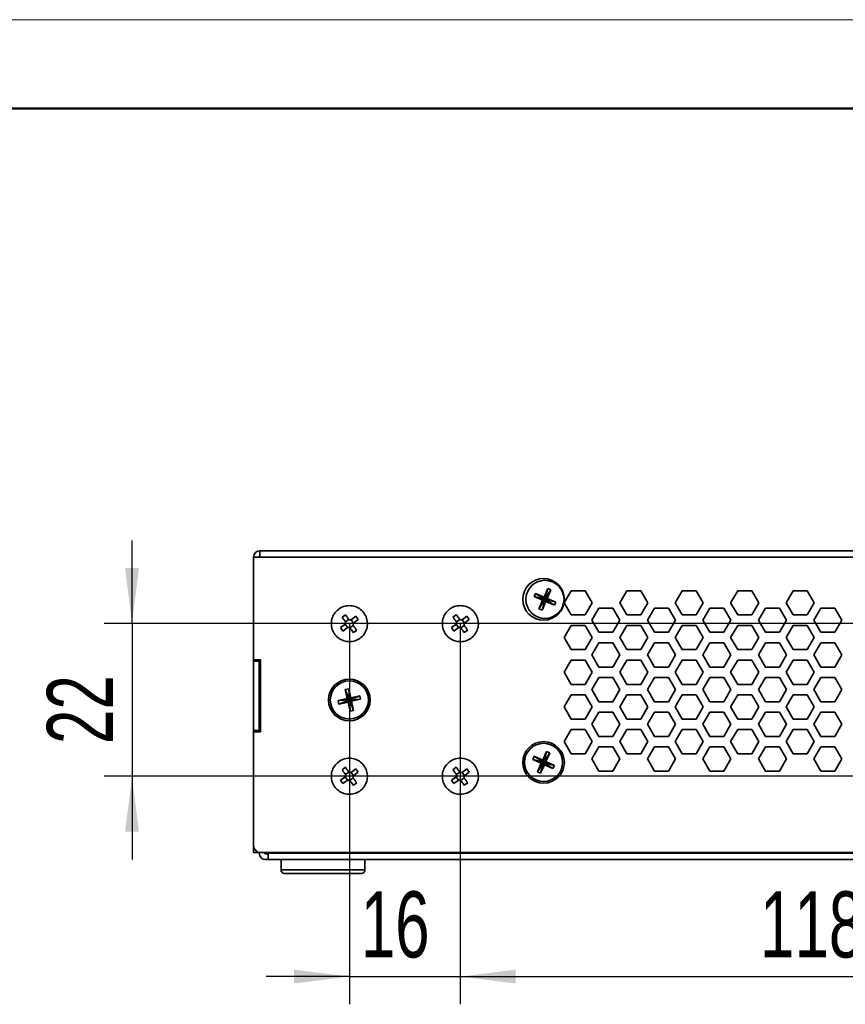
# Model space of a CAD drawing. Header units: millimetres. Extents: x 0 to 420, y 0 to 297.
# Tile 112 of 119: x 233 to 293, y 226 to 297. Entities that reach past the tile are written whole.
import ezdxf

# ---------------------------------------------------------------- set-up
doc = ezdxf.new("R2010")
doc.units = ezdxf.units.MM
doc.layers.add('标注层', color=150, linetype='Continuous')
doc.styles.add('SLDTEXTSTYLE2', font='TXT', dxfattribs={"width": 0.7})
doc.dimstyles.new('SLDDIMSTYLE0', dxfattribs={"dimtxt": 5.457031, "dimasz": 4, "dimexe": 0, "dimexo": 0.0625, "dimgap": 1.364258, "dimtad": 2, "dimlfac": 2, "dimrnd": 1e-09, "dimzin": 12, "dimdsep": 46, "dimtxsty": 'SLDTEXTSTYLE2', "dimsah": 1, "dimcen": 0.09, "dimadec": 0, "dimazin": 3, "dimtfac": 1, "dimtdec": 3, "dimtmove": 0, "dimatfit": 0, "dimfxl": 1, "dimfrac": 2, "dimtolj": 1, "dimtzin": 12, "dimarcsym": 0})
doc.dimstyles.new('SLDDIMSTYLE1', dxfattribs={"dimtxt": 5.457031, "dimasz": 4, "dimexe": 0, "dimexo": 0.0625, "dimgap": 1.364258, "dimtad": 2, "dimlfac": 2, "dimrnd": 1e-09, "dimzin": 12, "dimdsep": 46, "dimtxsty": 'SLDTEXTSTYLE2', "dimsah": 1, "dimcen": 0.09, "dimadec": 0, "dimazin": 3, "dimtfac": 1, "dimtdec": 3, "dimtofl": 0, "dimtmove": 0, "dimatfit": 3, "dimfxl": 1, "dimfrac": 2, "dimtolj": 1, "dimtzin": 12, "dimarcsym": 0})

# ---------------------------------------------------------------- blocks, each defined once
blk = doc.blocks.new('_D_9')
at = {"layer": '标注层'}
for p, q in [((257.031, 253.865), (257.031, 226.428)), ((265.031, 253.865), (265.031, 226.428)), ((257.031, 228.428), (251.031, 228.428)), ((257.031, 228.428), (265.031, 228.428)), ((265.031, 228.428), (271.031, 228.428))]:
    blk.add_line(p, q, dxfattribs=at)
for points in [[(257.031, 228.428), (253.031, 228.928), (253.031, 227.928)], [(265.031, 228.428), (269.031, 227.928), (269.031, 228.928)]]:
    blk.add_solid(points, dxfattribs=at)
at = {"layer": '标注层', "insert": (257.856, 234.568), "char_height": 4.7625, "attachment_point": 1, "style": 'SLDTEXTSTYLE2'}
blk.add_mtext('16', dxfattribs=at)
blk = doc.blocks.new('_D_11')
at = {"layer": '标注层'}
for p, q in [((241.363, 253.865), (241.363, 259.865)), ((330.131, 253.865), (239.363, 253.865)), ((241.363, 253.865), (241.363, 242.865)), ((330.131, 242.865), (239.363, 242.865)), ((241.363, 242.865), (241.363, 236.865))]:
    blk.add_line(p, q, dxfattribs=at)
for points in [[(241.363, 253.865), (241.863, 257.865), (240.863, 257.865)], [(241.363, 242.865), (240.863, 238.865), (241.863, 238.865)]]:
    blk.add_solid(points, dxfattribs=at)
at = {"layer": '标注层', "insert": (235.224, 245.19), "char_height": 4.7625, "attachment_point": 1, "rotation": 90, "style": 'SLDTEXTSTYLE2'}
blk.add_mtext('22', dxfattribs=at)
blk = doc.blocks.new('_D_12')
at = {"layer": '标注层'}
for p, q in [((265.031, 242.865), (265.031, 226.428)), ((324.131, 242.865), (324.131, 226.428)), ((265.031, 228.428), (324.131, 228.428))]:
    blk.add_line(p, q, dxfattribs=at)
for points in [[(265.031, 228.428), (269.031, 227.928), (269.031, 228.928)], [(324.131, 228.428), (320.131, 228.928), (320.131, 227.928)]]:
    blk.add_solid(points, dxfattribs=at)
at = {"layer": '标注层', "insert": (286.644, 234.568), "char_height": 4.7625, "attachment_point": 1, "style": 'SLDTEXTSTYLE2'}
blk.add_mtext('118.2', dxfattribs=at)

msp = doc.modelspace()

# ---------------------------------------------------------------- linework, layer by layer
at = {"color": 7, "linetype": 'Continuous', "lineweight": 18}
msp.add_line((-0.0005, 297.3966), (419.993, 297.3966), dxfattribs=at)
at = {"color": 7, "linetype": 'Continuous', "lineweight": 50}
msp.add_line((23.9959, 290.9894), (413.9959, 290.9894), dxfattribs=at)
at = {"color": 7, "linetype": 'Continuous', "lineweight": 35}
for p, q in [((250.5812, 259.115), (250.5812, 258.665)), ((250.5812, 259.115), (333.6312, 259.115)), ((250.1312, 258.665), (250.1312, 251.265)), ((250.5812, 258.665), (250.1312, 258.665)), ((333.6312, 258.665), (250.5812, 258.665)), ((271.3297, 256.3999), (271.0651, 255.7789)), ((271.3297, 256.3999), (271.1312, 255.615)), ((271.5597, 256.302), (271.1312, 255.615)), ((271.2951, 255.681), (271.5597, 256.302)), ((271.5597, 256.302), (271.3297, 256.3999)), ((273.026, 256.24), (272.5208, 255.365)), ((274.0363, 256.24), (273.026, 256.24)), ((274.5415, 255.365), (274.0363, 256.24)), ((277.026, 256.24), (276.5208, 255.365)), ((278.0363, 256.24), (277.026, 256.24)), ((278.5415, 255.365), (278.0363, 256.24)), ((281.026, 256.24), (280.5208, 255.365)), ((282.0363, 256.24), (281.026, 256.24)), ((282.5415, 255.365), (282.0363, 256.24)), ((285.026, 256.24), (284.5208, 255.365)), ((286.0363, 256.24), (285.026, 256.24)), ((286.5415, 255.365), (286.0363, 256.24)), ((289.026, 256.24), (288.5208, 255.365)), ((290.0363, 256.24), (289.026, 256.24)), ((290.5415, 255.365), (290.0363, 256.24)), ((270.4441, 256.0435), (270.3462, 255.8135)), ((270.3462, 255.8135), (270.9672, 255.5489)), ((270.3462, 255.8135), (271.1312, 255.615)), ((271.0651, 255.7789), (270.4441, 256.0435)), ((270.4441, 256.0435), (271.1312, 255.615)), ((270.7026, 254.9279), (271.1312, 255.615)), ((270.9672, 255.5489), (270.7026, 254.9279)), ((270.9326, 254.83), (271.1312, 255.615)), ((270.9672, 255.5489), (271.1312, 255.615)), ((271.1312, 255.615), (271.0651, 255.7789)), ((271.2951, 255.681), (271.1312, 255.615)), ((271.1312, 255.615), (271.1972, 255.451)), ((271.9161, 255.4164), (271.1312, 255.615)), ((271.8182, 255.1864), (271.1312, 255.615)), ((271.9161, 255.4164), (271.2951, 255.681)), ((270.7026, 254.9279), (270.9326, 254.83)), ((270.9326, 254.83), (271.1972, 255.451)), ((271.1972, 255.451), (271.8182, 255.1864)), ((271.8182, 255.1864), (271.9161, 255.4164)), ((272.5208, 255.365), (273.026, 254.49)), ((274.0363, 254.49), (274.5415, 255.365)), ((275.026, 254.99), (274.5208, 254.115)), ((276.0363, 254.99), (275.026, 254.99)), ((276.5415, 254.115), (276.0363, 254.99)), ((276.5208, 255.365), (277.026, 254.49)), ((278.0363, 254.49), (278.5415, 255.365)), ((279.026, 254.99), (278.5208, 254.115)), ((280.0363, 254.99), (279.026, 254.99)), ((280.5415, 254.115), (280.0363, 254.99)), ((280.5208, 255.365), (281.026, 254.49)), ((282.0363, 254.49), (282.5415, 255.365)), ((283.026, 254.99), (282.5208, 254.115)), ((284.0363, 254.99), (283.026, 254.99)), ((284.5415, 254.115), (284.0363, 254.99)), ((284.5208, 255.365), (285.026, 254.49)), ((286.0363, 254.49), (286.5415, 255.365)), ((287.026, 254.99), (286.5208, 254.115)), ((288.0363, 254.99), (287.026, 254.99)), ((288.5415, 254.115), (288.0363, 254.99)), ((288.5208, 255.365), (289.026, 254.49)), ((290.0363, 254.49), (290.5415, 255.365)), ((291.026, 254.99), (290.5208, 254.115)), ((292.0363, 254.99), (291.026, 254.99)), ((292.5415, 254.115), (292.0363, 254.99)), ((256.7431, 254.5108), (256.5012, 254.3332)), ((256.7501, 253.9874), (256.9985, 254.1698)), ((257.1536, 254.1461), (257.336, 253.8976)), ((257.1842, 254.1634), (257.4994, 254.3949)), ((257.677, 254.153), (257.3617, 253.9216)), ((257.677, 254.153), (257.4994, 254.3949)), ((264.7431, 254.5108), (264.5012, 254.3332)), ((264.7501, 253.9874), (264.9985, 254.1698)), ((265.1536, 254.1461), (265.336, 253.8976)), ((265.1842, 254.1634), (265.4994, 254.3949)), ((265.677, 254.153), (265.3617, 253.9216)), ((265.677, 254.153), (265.4994, 254.3949)), ((273.026, 254.49), (274.0363, 254.49)), ((274.5208, 254.115), (275.026, 253.24)), ((276.0363, 253.24), (276.5415, 254.115)), ((277.026, 254.49), (278.0363, 254.49)), ((278.5208, 254.115), (279.026, 253.24)), ((280.0363, 253.24), (280.5415, 254.115)), ((281.026, 254.49), (282.0363, 254.49)), ((282.5208, 254.115), (283.026, 253.24)), ((284.0363, 253.24), (284.5415, 254.115)), ((285.026, 254.49), (286.0363, 254.49)), ((286.5208, 254.115), (287.026, 253.24)), ((288.0363, 253.24), (288.5415, 254.115)), ((289.026, 254.49), (290.0363, 254.49)), ((290.5208, 254.115), (291.026, 253.24)), ((292.0363, 253.24), (292.5415, 254.115)), ((256.3854, 253.5769), (256.7006, 253.8083)), ((256.3854, 253.5769), (256.5629, 253.335)), ((256.8781, 253.5665), (256.5629, 253.335)), ((256.9088, 253.5839), (256.7263, 253.8323)), ((257.3123, 253.7426), (257.0638, 253.5601)), ((257.3192, 253.2192), (257.5611, 253.3967)), ((264.3854, 253.5769), (264.7006, 253.8083)), ((264.3854, 253.5769), (264.5629, 253.335)), ((264.8781, 253.5665), (264.5629, 253.335)), ((264.9088, 253.5839), (264.7263, 253.8323)), ((265.3122, 253.7426), (265.0638, 253.5601)), ((265.3193, 253.2192), (265.5611, 253.3967)), ((273.026, 253.74), (272.5208, 252.865)), ((274.0363, 253.74), (273.026, 253.74)), ((274.5415, 252.865), (274.0363, 253.74)), ((277.026, 253.74), (276.5208, 252.865)), ((278.0363, 253.74), (277.026, 253.74)), ((278.5415, 252.865), (278.0363, 253.74)), ((281.026, 253.74), (280.5208, 252.865)), ((282.0363, 253.74), (281.026, 253.74)), ((282.5415, 252.865), (282.0363, 253.74)), ((285.026, 253.74), (284.5208, 252.865)), ((286.0363, 253.74), (285.026, 253.74)), ((286.5415, 252.865), (286.0363, 253.74)), ((289.026, 253.74), (288.5208, 252.865)), ((290.0363, 253.74), (289.026, 253.74)), ((290.5415, 252.865), (290.0363, 253.74)), ((272.5208, 252.865), (273.026, 251.99)), ((274.0363, 251.99), (274.5415, 252.865)), ((275.026, 253.24), (276.0363, 253.24)), ((276.5208, 252.865), (277.026, 251.99)), ((278.0363, 251.99), (278.5415, 252.865)), ((279.026, 253.24), (280.0363, 253.24)), ((280.5208, 252.865), (281.026, 251.99)), ((282.0363, 251.99), (282.5415, 252.865)), ((283.026, 253.24), (284.0363, 253.24)), ((284.5208, 252.865), (285.026, 251.99)), ((286.0363, 251.99), (286.5415, 252.865)), ((287.026, 253.24), (288.0363, 253.24)), ((288.5208, 252.865), (289.026, 251.99)), ((290.0363, 251.99), (290.5415, 252.865)), ((291.026, 253.24), (292.0363, 253.24)), ((273.026, 251.99), (274.0363, 251.99)), ((275.026, 252.49), (274.5208, 251.615)), ((276.0363, 252.49), (275.026, 252.49)), ((276.5415, 251.615), (276.0363, 252.49)), ((277.026, 251.99), (278.0363, 251.99)), ((279.026, 252.49), (278.5208, 251.615)), ((280.0363, 252.49), (279.026, 252.49)), ((280.5415, 251.615), (280.0363, 252.49)), ((281.026, 251.99), (282.0363, 251.99)), ((283.026, 252.49), (282.5208, 251.615)), ((284.0363, 252.49), (283.026, 252.49)), ((284.5415, 251.615), (284.0363, 252.49)), ((285.026, 251.99), (286.0363, 251.99)), ((287.026, 252.49), (286.5208, 251.615)), ((288.0363, 252.49), (287.026, 252.49)), ((288.5415, 251.615), (288.0363, 252.49)), ((289.026, 251.99), (290.0363, 251.99)), ((291.026, 252.49), (290.5208, 251.615)), ((292.0363, 252.49), (291.026, 252.49)), ((292.5415, 251.615), (292.0363, 252.49)), ((250.1312, 251.265), (250.6312, 251.265)), ((250.1312, 251.165), (250.1312, 251.265)), ((250.5312, 251.165), (250.5312, 251.265)), ((250.6312, 251.265), (250.6312, 246.065)), ((273.026, 251.24), (272.5208, 250.365)), ((274.0363, 251.24), (273.026, 251.24)), ((274.5415, 250.365), (274.0363, 251.24)), ((274.5208, 251.615), (275.026, 250.74)), ((276.0363, 250.74), (276.5415, 251.615)), ((277.026, 251.24), (276.5208, 250.365)), ((278.0363, 251.24), (277.026, 251.24)), ((278.5415, 250.365), (278.0363, 251.24)), ((278.5208, 251.615), (279.026, 250.74)), ((280.0363, 250.74), (280.5415, 251.615)), ((281.026, 251.24), (280.5208, 250.365)), ((282.0363, 251.24), (281.026, 251.24)), ((282.5415, 250.365), (282.0363, 251.24)), ((282.5208, 251.615), (283.026, 250.74)), ((284.0363, 250.74), (284.5415, 251.615)), ((285.026, 251.24), (284.5208, 250.365)), ((286.0363, 251.24), (285.026, 251.24)), ((286.5415, 250.365), (286.0363, 251.24)), ((286.5208, 251.615), (287.026, 250.74)), ((288.0363, 250.74), (288.5415, 251.615)), ((289.026, 251.24), (288.5208, 250.365)), ((290.0363, 251.24), (289.026, 251.24)), ((290.5415, 250.365), (290.0363, 251.24)), ((290.5208, 251.615), (291.026, 250.74)), ((292.0363, 250.74), (292.5415, 251.615)), ((250.1312, 251.165), (250.5312, 251.165)), ((250.1312, 246.165), (250.1312, 251.165)), ((250.5312, 251.165), (250.5312, 246.165)), ((275.026, 250.74), (276.0363, 250.74)), ((279.026, 250.74), (280.0363, 250.74)), ((283.026, 250.74), (284.0363, 250.74)), ((287.026, 250.74), (288.0363, 250.74)), ((291.026, 250.74), (292.0363, 250.74)), ((272.5208, 250.365), (273.026, 249.49)), ((274.0363, 249.49), (274.5415, 250.365)), ((275.026, 249.99), (274.5208, 249.115)), ((276.0363, 249.99), (275.026, 249.99)), ((276.5415, 249.115), (276.0363, 249.99)), ((276.5208, 250.365), (277.026, 249.49)), ((278.0363, 249.49), (278.5415, 250.365)), ((279.026, 249.99), (278.5208, 249.115)), ((280.0363, 249.99), (279.026, 249.99)), ((280.5415, 249.115), (280.0363, 249.99)), ((280.5208, 250.365), (281.026, 249.49)), ((282.0363, 249.49), (282.5415, 250.365)), ((283.026, 249.99), (282.5208, 249.115)), ((284.0363, 249.99), (283.026, 249.99)), ((284.5415, 249.115), (284.0363, 249.99)), ((284.5208, 250.365), (285.026, 249.49)), ((286.0363, 249.49), (286.5415, 250.365)), ((287.026, 249.99), (286.5208, 249.115)), ((288.0363, 249.99), (287.026, 249.99)), ((288.5415, 249.115), (288.0363, 249.99)), ((288.5208, 250.365), (289.026, 249.49)), ((290.0363, 249.49), (290.5415, 250.365)), ((291.026, 249.99), (290.5208, 249.115)), ((292.0363, 249.99), (291.026, 249.99)), ((292.5415, 249.115), (292.0363, 249.99)), ((256.9836, 249.1733), (256.7393, 249.1202)), ((256.7393, 249.1202), (256.8825, 248.4606)), ((256.7393, 249.1202), (257.0312, 248.365)), ((257.1268, 248.5136), (256.9836, 249.1733)), ((256.9836, 249.1733), (257.0312, 248.365)), ((273.026, 249.49), (274.0363, 249.49)), ((274.5208, 249.115), (275.026, 248.24)), ((276.0363, 248.24), (276.5415, 249.115)), ((277.026, 249.49), (278.0363, 249.49)), ((278.5208, 249.115), (279.026, 248.24)), ((280.0363, 248.24), (280.5415, 249.115)), ((281.026, 249.49), (282.0363, 249.49)), ((282.5208, 249.115), (283.026, 248.24)), ((284.0363, 248.24), (284.5415, 249.115)), ((285.026, 249.49), (286.0363, 249.49)), ((286.5208, 249.115), (287.026, 248.24)), ((288.0363, 248.24), (288.5415, 249.115)), ((289.026, 249.49), (290.0363, 249.49)), ((290.5208, 249.115), (291.026, 248.24)), ((292.0363, 248.24), (292.5415, 249.115)), ((256.8825, 248.4606), (256.2228, 248.3174)), ((256.8825, 248.4606), (257.0312, 248.365)), ((257.7864, 248.6568), (257.0312, 248.365)), ((257.0312, 248.365), (257.1268, 248.5136)), ((257.8395, 248.4125), (257.0312, 248.365)), ((257.7864, 248.6568), (257.1268, 248.5136)), ((257.1798, 248.2693), (257.8395, 248.4125)), ((257.8395, 248.4125), (257.7864, 248.6568)), ((273.026, 248.74), (272.5208, 247.865)), ((274.0363, 248.74), (273.026, 248.74)), ((274.5415, 247.865), (274.0363, 248.74)), ((277.026, 248.74), (276.5208, 247.865)), ((278.0363, 248.74), (277.026, 248.74)), ((278.5415, 247.865), (278.0363, 248.74)), ((281.026, 248.74), (280.5208, 247.865)), ((282.0363, 248.74), (281.026, 248.74)), ((282.5415, 247.865), (282.0363, 248.74)), ((285.026, 248.74), (284.5208, 247.865)), ((286.0363, 248.74), (285.026, 248.74)), ((286.5415, 247.865), (286.0363, 248.74)), ((289.026, 248.74), (288.5208, 247.865)), ((290.0363, 248.74), (289.026, 248.74)), ((290.5415, 247.865), (290.0363, 248.74)), ((256.2228, 248.3174), (257.0312, 248.365)), ((256.2228, 248.3174), (256.2759, 248.0731)), ((256.2759, 248.0731), (257.0312, 248.365)), ((256.2759, 248.0731), (256.9355, 248.2163)), ((257.0312, 248.365), (256.9355, 248.2163)), ((256.9355, 248.2163), (257.0787, 247.5566)), ((257.323, 247.6097), (257.0312, 248.365)), ((257.1798, 248.2693), (257.0312, 248.365)), ((257.0787, 247.5566), (257.0312, 248.365)), ((257.323, 247.6097), (257.1798, 248.2693)), ((272.5208, 247.865), (273.026, 246.99)), ((274.0363, 246.99), (274.5415, 247.865)), ((275.026, 248.24), (276.0363, 248.24)), ((276.5208, 247.865), (277.026, 246.99)), ((278.0363, 246.99), (278.5415, 247.865)), ((279.026, 248.24), (280.0363, 248.24)), ((280.5208, 247.865), (281.026, 246.99)), ((282.0363, 246.99), (282.5415, 247.865)), ((283.026, 248.24), (284.0363, 248.24)), ((284.5208, 247.865), (285.026, 246.99)), ((286.0363, 246.99), (286.5415, 247.865)), ((287.026, 248.24), (288.0363, 248.24)), ((288.5208, 247.865), (289.026, 246.99)), ((290.0363, 246.99), (290.5415, 247.865)), ((291.026, 248.24), (292.0363, 248.24)), ((257.0787, 247.5566), (257.323, 247.6097)), ((273.026, 246.99), (274.0363, 246.99)), ((275.026, 247.49), (274.5208, 246.615)), ((276.0363, 247.49), (275.026, 247.49)), ((276.5415, 246.615), (276.0363, 247.49)), ((277.026, 246.99), (278.0363, 246.99)), ((279.026, 247.49), (278.5208, 246.615)), ((280.0363, 247.49), (279.026, 247.49)), ((280.5415, 246.615), (280.0363, 247.49)), ((281.026, 246.99), (282.0363, 246.99)), ((283.026, 247.49), (282.5208, 246.615)), ((284.0363, 247.49), (283.026, 247.49)), ((284.5415, 246.615), (284.0363, 247.49)), ((285.026, 246.99), (286.0363, 246.99)), ((287.026, 247.49), (286.5208, 246.615)), ((288.0363, 247.49), (287.026, 247.49)), ((288.5415, 246.615), (288.0363, 247.49)), ((289.026, 246.99), (290.0363, 246.99)), ((291.026, 247.49), (290.5208, 246.615)), ((292.0363, 247.49), (291.026, 247.49)), ((292.5415, 246.615), (292.0363, 247.49)), ((274.5208, 246.615), (275.026, 245.74)), ((276.0363, 245.74), (276.5415, 246.615)), ((278.5208, 246.615), (279.026, 245.74)), ((280.0363, 245.74), (280.5415, 246.615)), ((282.5208, 246.615), (283.026, 245.74)), ((284.0363, 245.74), (284.5415, 246.615)), ((286.5208, 246.615), (287.026, 245.74)), ((288.0363, 245.74), (288.5415, 246.615)), ((290.5208, 246.615), (291.026, 245.74)), ((292.0363, 245.74), (292.5415, 246.615)), ((250.5312, 246.165), (250.1312, 246.165)), ((250.1312, 246.065), (250.1312, 246.165)), ((250.1312, 246.065), (250.1312, 237.865)), ((250.6312, 246.065), (250.1312, 246.065)), ((250.5312, 246.065), (250.5312, 246.165)), ((273.026, 246.24), (272.5208, 245.365)), ((274.0363, 246.24), (273.026, 246.24)), ((274.5415, 245.365), (274.0363, 246.24)), ((275.026, 245.74), (276.0363, 245.74)), ((277.026, 246.24), (276.5208, 245.365)), ((278.0363, 246.24), (277.026, 246.24)), ((278.5415, 245.365), (278.0363, 246.24)), ((279.026, 245.74), (280.0363, 245.74)), ((281.026, 246.24), (280.5208, 245.365)), ((282.0363, 246.24), (281.026, 246.24)), ((282.5415, 245.365), (282.0363, 246.24)), ((283.026, 245.74), (284.0363, 245.74)), ((285.026, 246.24), (284.5208, 245.365)), ((286.0363, 246.24), (285.026, 246.24)), ((286.5415, 245.365), (286.0363, 246.24)), ((287.026, 245.74), (288.0363, 245.74)), ((289.026, 246.24), (288.5208, 245.365)), ((290.0363, 246.24), (289.026, 246.24)), ((290.5415, 245.365), (290.0363, 246.24)), ((291.026, 245.74), (292.0363, 245.74)), ((272.5208, 245.365), (273.026, 244.49)), ((274.0363, 244.49), (274.5415, 245.365)), ((275.026, 244.99), (274.5208, 244.115)), ((276.0363, 244.99), (275.026, 244.99)), ((276.5415, 244.115), (276.0363, 244.99)), ((276.5208, 245.365), (277.026, 244.49)), ((278.0363, 244.49), (278.5415, 245.365)), ((279.026, 244.99), (278.5208, 244.115)), ((280.0363, 244.99), (279.026, 244.99)), ((280.5415, 244.115), (280.0363, 244.99)), ((280.5208, 245.365), (281.026, 244.49)), ((282.0363, 244.49), (282.5415, 245.365)), ((283.026, 244.99), (282.5208, 244.115)), ((284.0363, 244.99), (283.026, 244.99)), ((284.5415, 244.115), (284.0363, 244.99)), ((284.5208, 245.365), (285.026, 244.49)), ((286.0363, 244.49), (286.5415, 245.365)), ((287.026, 244.99), (286.5208, 244.115)), ((288.0363, 244.99), (287.026, 244.99)), ((288.5415, 244.115), (288.0363, 244.99)), ((288.5208, 245.365), (289.026, 244.49)), ((290.0363, 244.49), (290.5415, 245.365)), ((291.026, 244.99), (290.5208, 244.115)), ((292.0363, 244.99), (291.026, 244.99)), ((292.5415, 244.115), (292.0363, 244.99)), ((270.353, 244.3074), (270.2504, 244.0794)), ((270.9685, 244.0303), (270.353, 244.3074)), ((270.353, 244.3074), (271.0312, 243.865)), ((271.2456, 244.6457), (270.9685, 244.0303)), ((271.2456, 244.6457), (271.0312, 243.865)), ((271.4736, 244.5431), (271.0312, 243.865)), ((271.1965, 243.9276), (271.4736, 244.5431)), ((271.4736, 244.5431), (271.2456, 244.6457)), ((273.026, 244.49), (274.0363, 244.49)), ((277.026, 244.49), (278.0363, 244.49)), ((281.026, 244.49), (282.0363, 244.49)), ((285.026, 244.49), (286.0363, 244.49)), ((289.026, 244.49), (290.0363, 244.49)), ((256.7431, 243.5108), (256.5012, 243.3332)), ((264.7431, 243.5108), (264.5012, 243.3332)), ((270.2504, 244.0794), (270.8659, 243.8023)), ((270.2504, 244.0794), (271.0312, 243.865)), ((270.5887, 243.1868), (271.0312, 243.865)), ((270.8659, 243.8023), (270.5887, 243.1868)), ((270.8167, 243.0842), (271.0312, 243.865)), ((270.8167, 243.0842), (271.0938, 243.6997)), ((270.8659, 243.8023), (271.0312, 243.865)), ((271.0312, 243.865), (270.9685, 244.0303)), ((271.1965, 243.9276), (271.0312, 243.865)), ((271.0312, 243.865), (271.0938, 243.6997)), ((271.8119, 243.6505), (271.0312, 243.865)), ((271.7093, 243.4226), (271.0312, 243.865)), ((271.0938, 243.6997), (271.7093, 243.4226)), ((271.8119, 243.6505), (271.1965, 243.9276)), ((271.7093, 243.4226), (271.8119, 243.6505)), ((274.5208, 244.115), (275.026, 243.24)), ((276.0363, 243.24), (276.5415, 244.115)), ((278.5208, 244.115), (279.026, 243.24)), ((280.0363, 243.24), (280.5415, 244.115)), ((282.5208, 244.115), (283.026, 243.24)), ((284.0363, 243.24), (284.5415, 244.115)), ((286.5208, 244.115), (287.026, 243.24)), ((288.0363, 243.24), (288.5415, 244.115)), ((290.5208, 244.115), (291.026, 243.24)), ((292.0363, 243.24), (292.5415, 244.115)), ((256.3854, 242.5769), (256.7006, 242.8083)), ((256.9088, 242.5839), (256.7263, 242.8323)), ((256.7501, 242.9874), (256.9985, 243.1698)), ((257.3123, 242.7426), (257.0638, 242.5601)), ((257.1536, 243.1461), (257.336, 242.8976)), ((257.1842, 243.1634), (257.4994, 243.3949)), ((257.677, 243.153), (257.3617, 242.9216)), ((257.677, 243.153), (257.4994, 243.3949)), ((264.3854, 242.5769), (264.7006, 242.8083)), ((264.9088, 242.5839), (264.7263, 242.8323)), ((264.7501, 242.9874), (264.9985, 243.1698)), ((265.3122, 242.7426), (265.0638, 242.5601)), ((265.1536, 243.1461), (265.336, 242.8976)), ((265.1842, 243.1634), (265.4994, 243.3949)), ((265.677, 243.153), (265.3617, 242.9216)), ((265.677, 243.153), (265.4994, 243.3949)), ((270.5887, 243.1868), (270.8167, 243.0842)), ((275.026, 243.24), (276.0363, 243.24)), ((279.026, 243.24), (280.0363, 243.24)), ((283.026, 243.24), (284.0363, 243.24)), ((287.026, 243.24), (288.0363, 243.24)), ((291.026, 243.24), (292.0363, 243.24)), ((256.3854, 242.5769), (256.5629, 242.335)), ((256.8781, 242.5665), (256.5629, 242.335)), ((257.3192, 242.2192), (257.5611, 242.3967)), ((264.3854, 242.5769), (264.5629, 242.335)), ((264.8781, 242.5665), (264.5629, 242.335)), ((265.3193, 242.2192), (265.5611, 242.3967)), ((250.1312, 237.365), (250.1312, 237.865)), ((250.5312, 237.365), (250.1312, 237.365)), ((250.5312, 237.365), (250.5312, 237.3751)), ((250.5312, 237.315), (250.5312, 237.365)), ((250.6312, 237.365), (333.1312, 237.365)), ((250.9312, 237.365), (250.9312, 237.315)), ((250.9812, 237.265), (251.1812, 237.265)), ((251.1812, 237.365), (251.1812, 237.315)), ((251.1812, 237.315), (333.4312, 237.315)), ((251.1812, 236.865), (251.1812, 237.315)), ((250.9812, 236.865), (251.1812, 236.865)), ((251.1812, 236.865), (333.4312, 236.865)), ((252.1062, 236.865), (252.1062, 236.115)), ((258.1562, 236.115), (258.1562, 236.865)), ((255.489, 235.865), (252.3562, 235.865)), ((257.9062, 235.865), (255.489, 235.865))]:
    msp.add_line(p, q, dxfattribs=at)
at = {"color": 8, "linetype": 'Continuous', "lineweight": 35}
for p, q in [((252.1062, 236.115), (255.5212, 236.115)), ((255.5212, 236.115), (258.1562, 236.115))]:
    msp.add_line(p, q, dxfattribs=at)
at = {"color": 7, "linetype": 'Continuous', "lineweight": 35, "flags": 128}
for points in [[(256.7327, 254.018), (256.7034, 254.0579), (256.6742, 254.0977), (256.645, 254.1374), (256.616, 254.1769), (256.5871, 254.2162), (256.5584, 254.2554), (256.5297, 254.2944), (256.5012, 254.3332)], [(256.7431, 254.5108), (256.7715, 254.472), (256.8002, 254.433), (256.8289, 254.3938), (256.8578, 254.3544), (256.8869, 254.3149), (256.916, 254.2752), (256.9452, 254.2355), (256.9745, 254.1955)], [(264.7327, 254.018), (264.7034, 254.0579), (264.6742, 254.0977), (264.645, 254.1374), (264.616, 254.1769), (264.5871, 254.2162), (264.5584, 254.2554), (264.5297, 254.2944), (264.5012, 254.3332)], [(264.7431, 254.5108), (264.7715, 254.472), (264.8002, 254.433), (264.8289, 254.3938), (264.8578, 254.3544), (264.8869, 254.3149), (264.916, 254.2752), (264.9452, 254.2355), (264.9745, 254.1955)], [(257.3192, 253.2192), (257.2908, 253.2579), (257.2621, 253.2969), (257.2334, 253.3361), (257.2045, 253.3755), (257.1754, 253.415), (257.1463, 253.4547), (257.1171, 253.4945), (257.0878, 253.5344)], [(257.3296, 253.7119), (257.3589, 253.672), (257.3881, 253.6322), (257.4173, 253.5926), (257.4463, 253.553), (257.4752, 253.5137), (257.504, 253.4745), (257.5326, 253.4355), (257.5611, 253.3967)], [(265.3193, 253.2192), (265.2908, 253.2579), (265.2621, 253.2969), (265.2334, 253.3361), (265.2045, 253.3755), (265.1754, 253.415), (265.1463, 253.4547), (265.1171, 253.4945), (265.0878, 253.5344)], [(265.3296, 253.7119), (265.3589, 253.672), (265.3881, 253.6322), (265.4173, 253.5926), (265.4463, 253.553), (265.4752, 253.5137), (265.504, 253.4745), (265.5326, 253.4355), (265.5611, 253.3967)], [(256.7431, 243.5108), (256.7715, 243.472), (256.8002, 243.433), (256.8289, 243.3938), (256.8578, 243.3544), (256.8869, 243.3149), (256.916, 243.2752), (256.9452, 243.2355), (256.9745, 243.1955)], [(264.7431, 243.5108), (264.7715, 243.472), (264.8002, 243.433), (264.8289, 243.3938), (264.8578, 243.3544), (264.8869, 243.3149), (264.916, 243.2752), (264.9452, 243.2355), (264.9745, 243.1955)], [(256.7327, 243.018), (256.7034, 243.0579), (256.6742, 243.0977), (256.645, 243.1374), (256.616, 243.1769), (256.5871, 243.2162), (256.5584, 243.2554), (256.5297, 243.2944), (256.5012, 243.3332)], [(257.3296, 242.7119), (257.3589, 242.672), (257.3881, 242.6322), (257.4173, 242.5926), (257.4463, 242.553), (257.4752, 242.5137), (257.504, 242.4745), (257.5326, 242.4355), (257.5611, 242.3967)], [(264.7327, 243.018), (264.7034, 243.0579), (264.6742, 243.0977), (264.645, 243.1374), (264.616, 243.1769), (264.5871, 243.2162), (264.5584, 243.2554), (264.5297, 243.2944), (264.5012, 243.3332)], [(265.3296, 242.7119), (265.3589, 242.672), (265.3881, 242.6322), (265.4173, 242.5926), (265.4463, 242.553), (265.4752, 242.5137), (265.504, 242.4745), (265.5326, 242.4355), (265.5611, 242.3967)], [(257.3192, 242.2192), (257.2908, 242.2579), (257.2621, 242.2969), (257.2334, 242.3361), (257.2045, 242.3755), (257.1754, 242.415), (257.1463, 242.4547), (257.1171, 242.4945), (257.0878, 242.5344)], [(265.3193, 242.2192), (265.2908, 242.2579), (265.2621, 242.2969), (265.2334, 242.3361), (265.2045, 242.3755), (265.1754, 242.415), (265.1463, 242.4547), (265.1171, 242.4945), (265.0878, 242.5344)]]:
    msp.add_lwpolyline(points, dxfattribs=at)
at = {"color": 7, "linetype": 'Continuous', "lineweight": 35}
for centre, radius in [((271.0312, 255.615), 1.5), ((271.1312, 255.615), 1.375), ((257.0312, 248.365), 1.5), ((257.0312, 248.365), 1.375), ((271.0312, 243.865), 1.5), ((271.0312, 243.865), 1.375)]:
    msp.add_circle(centre, radius, dxfattribs=at)
for centre, radius, start, end in [((250.5812, 258.665), 0.45, 90, 180), ((250.5812, 258.665), 0.05, 90, 180), ((250.6312, 237.865), 0.5, 180, 270), ((250.9812, 237.315), 0.45, 180, 270), ((250.9812, 237.315), 0.05, 180, 270), ((252.3562, 236.115), 0.25, 180, 270), ((257.9062, 236.115), 0.25, 270, 0)]:
    msp.add_arc(centre, radius, start, end, dxfattribs=at)
for points, knots in [([(256.2618, 254.9128), (256.1524, 254.8147), (255.9338, 254.6185), (255.7528, 254.2076), (255.7097, 253.7665), (255.8172, 253.3343), (256.0612, 252.9625), (256.4146, 252.6922), (256.8375, 252.5543), (257.2823, 252.5641), (257.6987, 252.7205), (258.0399, 253.006), (258.2674, 253.3884), (258.3554, 253.8244), (258.2942, 254.265), (258.0906, 254.6606), (257.7676, 254.9663), (257.3612, 255.1483), (256.919, 255.184), (256.5384, 255.0904), (256.3386, 254.9622), (256.2618, 254.9128)], [0, 0, 0, 0, 0.0536888, 0.1073776, 0.1610664, 0.214755, 0.2684437, 0.3221328, 0.3758211, 0.4295097, 0.483199, 0.5368877, 0.5905762, 0.644265, 0.6979538, 0.7516425, 0.8053313, 0.85902, 0.9127083, 0.9663972, 1, 1, 1, 1]), ([(264.2617, 254.9128), (264.1524, 254.8147), (263.9338, 254.6185), (263.7528, 254.2076), (263.7097, 253.7665), (263.8172, 253.3343), (264.0612, 252.9625), (264.4146, 252.6922), (264.8375, 252.5543), (265.2823, 252.5641), (265.6987, 252.7205), (266.0399, 253.006), (266.2674, 253.3884), (266.3554, 253.8244), (266.2942, 254.265), (266.0906, 254.6606), (265.7676, 254.9663), (265.3612, 255.1483), (264.919, 255.184), (264.5384, 255.0904), (264.3386, 254.9622), (264.2617, 254.9128)], [0, 0, 0, 0, 0.0536882, 0.1073769, 0.1610657, 0.2147545, 0.2684432, 0.3221324, 0.3758206, 0.4295091, 0.4831985, 0.5368871, 0.5905756, 0.6442644, 0.6979531, 0.7516418, 0.8053305, 0.8590193, 0.9127084, 0.9663964, 1, 1, 1, 1]), ([(257.1842, 254.1634), (257.1698, 254.1548), (257.1409, 254.1377), (257.0897, 254.1317), (257.0402, 254.142), (257.0003, 254.165), (256.9821, 254.1866), (256.9745, 254.1955)], [0, 0, 0, 0, 0.21349564, 0.42705327, 0.63894555, 0.85011758, 1, 1, 1, 1]), ([(265.1842, 254.1634), (265.1698, 254.1548), (265.1409, 254.1377), (265.0897, 254.1317), (265.0402, 254.142), (265.0003, 254.165), (264.9821, 254.1866), (264.9745, 254.1955)], [0, 0, 0, 0, 0.2134956, 0.4270845, 0.6389457, 0.8501176, 1, 1, 1, 1]), ([(256.7327, 254.018), (256.7413, 254.0036), (256.7584, 253.9747), (256.7644, 253.9235), (256.7541, 253.874), (256.7311, 253.8341), (256.7095, 253.8159), (256.7006, 253.8083)], [0, 0, 0, 0, 0.2134871, 0.4270581, 0.638946, 0.8500991, 1, 1, 1, 1]), ([(256.8781, 253.5665), (256.8926, 253.5751), (256.9214, 253.5922), (256.9726, 253.5982), (257.0221, 253.5879), (257.062, 253.5649), (257.0802, 253.5433), (257.0878, 253.5344)], [0, 0, 0, 0, 0.2134947, 0.4270837, 0.6389446, 0.8501176, 1, 1, 1, 1]), ([(257.3296, 253.7119), (257.321, 253.7264), (257.3039, 253.7552), (257.2979, 253.8064), (257.3082, 253.8559), (257.3312, 253.8958), (257.3528, 253.914), (257.3617, 253.9216)], [0, 0, 0, 0, 0.2134993, 0.4270703, 0.6389562, 0.8501236, 1, 1, 1, 1]), ([(264.7327, 254.018), (264.7413, 254.0036), (264.7584, 253.9747), (264.7644, 253.9235), (264.7541, 253.874), (264.7311, 253.8341), (264.7095, 253.8159), (264.7006, 253.8083)], [0, 0, 0, 0, 0.2134983, 0.4270663, 0.6389511, 0.8501013, 1, 1, 1, 1]), ([(264.8781, 253.5665), (264.8926, 253.5751), (264.9214, 253.5922), (264.9726, 253.5982), (265.0221, 253.5879), (265.062, 253.5649), (265.0802, 253.5433), (265.0878, 253.5344)], [0, 0, 0, 0, 0.2134948, 0.4270525, 0.6389444, 0.8501175, 1, 1, 1, 1]), ([(265.3296, 253.7119), (265.321, 253.7264), (265.3039, 253.7552), (265.2979, 253.8064), (265.3082, 253.8559), (265.3312, 253.8958), (265.3528, 253.914), (265.3617, 253.9216)], [0, 0, 0, 0, 0.2134867, 0.4270593, 0.6389467, 0.8500994, 1, 1, 1, 1]), ([(256.2618, 243.9128), (256.1524, 243.8147), (255.9338, 243.6185), (255.7528, 243.2076), (255.7097, 242.7665), (255.8172, 242.3343), (256.0612, 241.9625), (256.4146, 241.6922), (256.8375, 241.5543), (257.2823, 241.5641), (257.6987, 241.7205), (258.0399, 242.006), (258.2674, 242.3884), (258.3554, 242.8244), (258.2942, 243.265), (258.0906, 243.6606), (257.7676, 243.9663), (257.3612, 244.1483), (256.919, 244.184), (256.5384, 244.0904), (256.3386, 243.9622), (256.2618, 243.9128)], [0, 0, 0, 0, 0.0536888, 0.1073777, 0.1610662, 0.2147548, 0.2684438, 0.3221328, 0.3758211, 0.4295096, 0.483199, 0.5368877, 0.5905762, 0.6442649, 0.6979539, 0.7516425, 0.8053313, 0.85902, 0.9127083, 0.9663972, 1, 1, 1, 1]), ([(264.2617, 243.9128), (264.1524, 243.8147), (263.9338, 243.6185), (263.7528, 243.2076), (263.7097, 242.7665), (263.8172, 242.3343), (264.0612, 241.9625), (264.4146, 241.6922), (264.8375, 241.5543), (265.2823, 241.5641), (265.6987, 241.7205), (266.0399, 242.006), (266.2674, 242.3884), (266.3554, 242.8244), (266.2942, 243.265), (266.0906, 243.6606), (265.7676, 243.9663), (265.3612, 244.1483), (264.919, 244.184), (264.5384, 244.0904), (264.3386, 243.9622), (264.2617, 243.9128)], [0, 0, 0, 0, 0.0536882, 0.107377, 0.1610656, 0.2147544, 0.2684433, 0.3221323, 0.3758205, 0.4295091, 0.4831984, 0.5368871, 0.5905756, 0.6442643, 0.6979532, 0.7516418, 0.8053305, 0.8590193, 0.9127084, 0.9663964, 1, 1, 1, 1]), ([(256.7327, 243.018), (256.7413, 243.0036), (256.7584, 242.9747), (256.7644, 242.9235), (256.7541, 242.874), (256.7311, 242.8341), (256.7095, 242.8159), (256.7006, 242.8083)], [0, 0, 0, 0, 0.2134897, 0.4270579, 0.6389506, 0.8501011, 1, 1, 1, 1]), ([(257.1842, 243.1634), (257.1698, 243.1548), (257.1409, 243.1377), (257.0897, 243.1317), (257.0402, 243.142), (257.0003, 243.165), (256.9821, 243.1866), (256.9745, 243.1955)], [0, 0, 0, 0, 0.21349386, 0.42705122, 0.63894268, 0.85011471, 1, 1, 1, 1]), ([(257.3296, 242.7119), (257.321, 242.7264), (257.3039, 242.7552), (257.2979, 242.8064), (257.3082, 242.8559), (257.3312, 242.8958), (257.3528, 242.914), (257.3617, 242.9216)], [0, 0, 0, 0, 0.2134968, 0.4270727, 0.6389576, 0.8501242, 1, 1, 1, 1]), ([(264.7327, 243.018), (264.7413, 243.0036), (264.7584, 242.9747), (264.7644, 242.9235), (264.7541, 242.874), (264.7311, 242.8341), (264.7095, 242.8159), (264.7006, 242.8083)], [0, 0, 0, 0, 0.2135009, 0.427066, 0.6389557, 0.8501033, 1, 1, 1, 1]), ([(265.1842, 243.1634), (265.1698, 243.1548), (265.1409, 243.1377), (265.0897, 243.1317), (265.0402, 243.142), (265.0003, 243.165), (264.9821, 243.1866), (264.9745, 243.1955)], [0, 0, 0, 0, 0.2134938, 0.4270824, 0.6389428, 0.8501148, 1, 1, 1, 1]), ([(265.3296, 242.7119), (265.321, 242.7264), (265.3039, 242.7552), (265.2979, 242.8064), (265.3082, 242.8559), (265.3312, 242.8958), (265.3528, 242.914), (265.3617, 242.9216)], [0, 0, 0, 0, 0.2134842, 0.4270616, 0.6389481, 0.8501001, 1, 1, 1, 1]), ([(256.8781, 242.5665), (256.8926, 242.5751), (256.9214, 242.5922), (256.9726, 242.5982), (257.0221, 242.5879), (257.062, 242.5649), (257.0802, 242.5433), (257.0878, 242.5344)], [0, 0, 0, 0, 0.2134945, 0.4270848, 0.6389474, 0.8501201, 1, 1, 1, 1]), ([(264.8781, 242.5665), (264.8926, 242.5751), (264.9214, 242.5922), (264.9726, 242.5982), (265.0221, 242.5879), (265.062, 242.5649), (265.0802, 242.5433), (265.0878, 242.5344)], [0, 0, 0, 0, 0.21349453, 0.42705359, 0.63894732, 0.85012, 1, 1, 1, 1])]:
    msp.add_open_spline(points, degree=3, knots=knots, dxfattribs=at)

# ---------------------------------------------------------------- dimensions: what is measured, and where the dimension line sits
at = {"layer": '标注层'}
for base, p1, p2, angle, dimstyle, picture, middle in [((241.3632, 242.865), (330.1312, 253.865), (330.1312, 242.865), 90, 'SLDDIMSTYLE0', '_D_11', (241.3632, 248.365)), ((265.0312, 228.4283), (257.0312, 253.865), (265.0312, 253.865), 0, 'SLDDIMSTYLE0', '_D_9', (261.0312, 228.4283)), ((324.1312, 228.4283), (265.0312, 242.865), (324.1312, 242.865), 0, 'SLDDIMSTYLE1', '_D_12', (294.5812, 228.4283))]:
    dim = msp.add_linear_dim(base=base, p1=p1, p2=p2, angle=angle, dimstyle=dimstyle, dxfattribs=at)
    dim.commit()
    dim.dimension.update_dxf_attribs({"geometry": picture, "text_midpoint": middle, "dimtype": 160})

doc.saveas('drawing.dxf')
